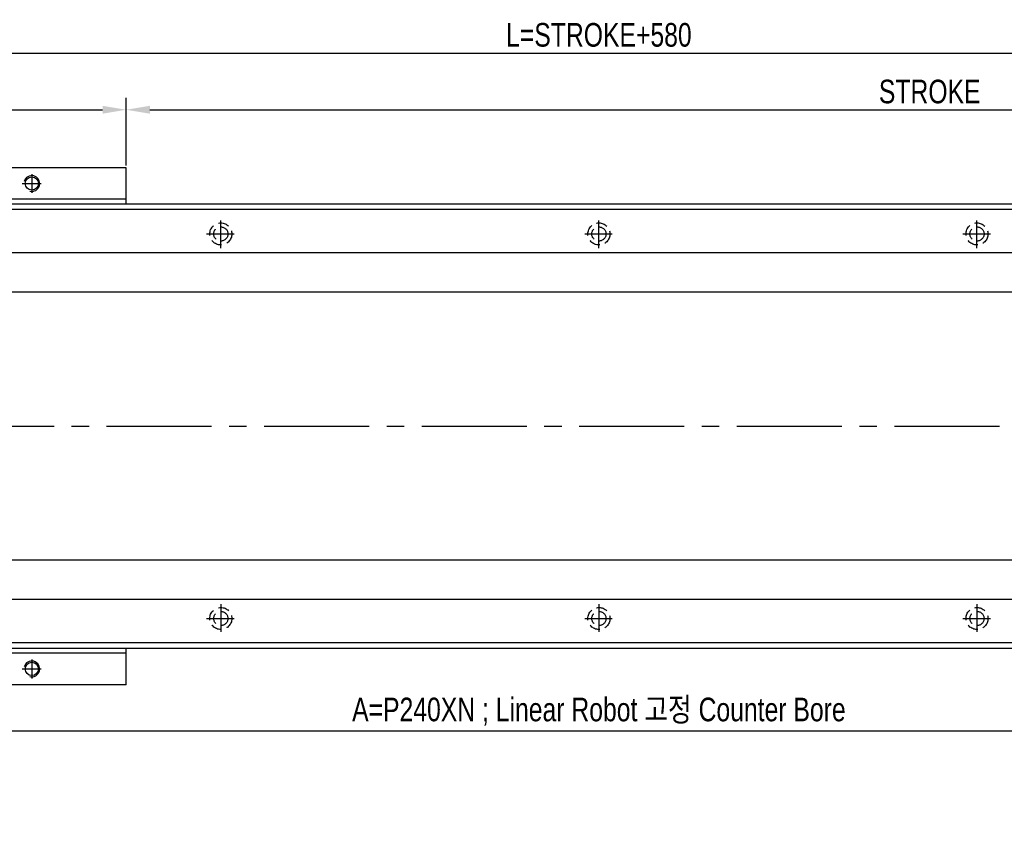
# Model space of a CAD drawing. Extents: x 4 to 2311, y -23 to 1597.
# Tile 18 of 22: x 550 to 1175, y 551 to 1075. Entities that reach past the tile are written whole.
import ezdxf

# ---------------------------------------------------------------- set-up
doc = ezdxf.new("R2010")
doc.units = 0
doc.header["$LTSCALE"] = 7
doc.header["$MEASUREMENT"] = 0
for name, pattern in [('CENTER', [2, 1.25, -0.25, 0.25, -0.25]), ('CENTER2', [28.575, 19.05, -3.175, 3.175, -3.175]), ('DASHED', [0.75, 0.5, -0.25])]:
    doc.linetypes.add(name, pattern=pattern)
doc.layers.get('0').update_dxf_attribs({"linetype": 'CONTINUOUS'})
doc.layers.get('DEFPOINTS').update_dxf_attribs({"linetype": 'CONTINUOUS'})
for name, color, linetype in [('C', 1, 'CENTER2'), ('CL', 1, 'CENTER'), ('D', 4, 'CONTINUOUS'), ('HIDDEN', 5, 'DASHED')]:
    doc.layers.add(name, color=color, linetype=linetype)
doc.styles.add('ROMANS', font='ROMANS.shx', dxfattribs={"width": 0.8})
doc.styles.get("Standard").update_dxf_attribs({"font": 'Gulim.ttf', "width": 0.8})
doc.dimstyles.new('ISO-25', dxfattribs={"dimscale": 4, "dimtxt": 2.5, "dimasz": 2.5, "dimexe": 1.25, "dimexo": 0.25, "dimtad": 1, "dimdsep": 46, "dimtxsty": 'ROMANS', "dimcen": 2.5, "dimclrd": 4, "dimclre": 4, "dimadec": 0, "dimazin": 0, "dimtfac": 1, "dimtmove": 0, "dimatfit": 3, "dimfxl": 0, "dimlwd": 9, "dimlwe": 9, "dimarcsym": 0})

# ---------------------------------------------------------------- blocks, each defined once
blk = doc.blocks.new('*D8')
at = {"color": 4, "lineweight": 25}
for p, q in [((197.19, 684.74), (197.19, 616.49)), ((1637.19, 684.74), (1637.19, 616.49)), ((212.19, 623.99), (1622.19, 623.99))]:
    blk.add_line(p, q, dxfattribs=at)
at = {"color": 4}
for points in [[(212.19, 626.49), (212.19, 621.49), (197.19, 623.99)], [(1622.19, 626.49), (1622.19, 621.49), (1637.19, 623.99)]]:
    blk.add_solid(points, dxfattribs=at)
at = {"layer": 'DEFPOINTS', "color": 0}
for p in [(197.19, 686.24), (1637.19, 686.24), (1637.19, 623.99)]:
    blk.add_point(p, dxfattribs=at)
at = {"color": 4, "insert": (917.19, 636.11), "char_height": 15, "attachment_point": 5}
blk.add_mtext('A=P240XN ; Linear Robot 고정 Counter Bore', dxfattribs=at)
blk = doc.blocks.new('M10-b')
blk.add_circle((0, 0), 4.19)
at = {"layer": 'C'}
for p, q in [((-6, 0), (6, 0)), ((0, 6), (0, -6))]:
    blk.add_line(p, q, dxfattribs=at)
at = {"layer": 'D'}
blk.add_arc((0, 0), 5, 255, 165, dxfattribs=at)
blk = doc.blocks.new('*D26')
at = {"color": 4, "lineweight": 25}
for p, q in [((197.19, 982.24), (197.19, 1025.55)), ((617.19, 982.74), (617.19, 1025.55)), ((212.19, 1018.05), (602.19, 1018.05))]:
    blk.add_line(p, q, dxfattribs=at)
at = {"color": 4}
for points in [[(212.19, 1020.55), (212.19, 1015.55), (197.19, 1018.05)], [(602.19, 1020.55), (602.19, 1015.55), (617.19, 1018.05)]]:
    blk.add_solid(points, dxfattribs=at)
at = {"layer": 'DEFPOINTS', "color": 0}
for p in [(617.19, 1018.05), (197.19, 980.74), (617.19, 981.24)]:
    blk.add_point(p, dxfattribs=at)
at = {"color": 4, "insert": (407.19, 1029.5), "char_height": 15, "attachment_point": 5}
blk.add_mtext('420', dxfattribs=at)
blk = doc.blocks.new('*D41')
at = {"color": 4, "lineweight": 25}
for p, q in [((617.19, 982.74), (617.19, 1025.55)), ((1637.19, 982.74), (1637.19, 1025.55)), ((632.19, 1018.05), (1622.19, 1018.05))]:
    blk.add_line(p, q, dxfattribs=at)
at = {"color": 4}
for points in [[(632.19, 1020.55), (632.19, 1015.55), (617.19, 1018.05)], [(1622.19, 1020.55), (1622.19, 1015.55), (1637.19, 1018.05)]]:
    blk.add_solid(points, dxfattribs=at)
at = {"layer": 'DEFPOINTS', "color": 0}
for p in [(1637.19, 1018.05), (617.19, 981.24), (1637.19, 981.24)]:
    blk.add_point(p, dxfattribs=at)
at = {"color": 4, "insert": (1127.19, 1029.52), "char_height": 15, "attachment_point": 5}
blk.add_mtext('STROKE', dxfattribs=at)
blk = doc.blocks.new('*D43')
at = {"color": 4, "lineweight": 25}
for p, q in [((117.19, 958.74), (117.19, 1061.51)), ((1717.19, 958.74), (1717.19, 1061.51)), ((132.19, 1054.01), (1702.19, 1054.01))]:
    blk.add_line(p, q, dxfattribs=at)
at = {"color": 4}
for points in [[(132.19, 1056.51), (132.19, 1051.51), (117.19, 1054.01)], [(1702.19, 1056.51), (1702.19, 1051.51), (1717.19, 1054.01)]]:
    blk.add_solid(points, dxfattribs=at)
at = {"layer": 'DEFPOINTS', "color": 0}
for p in [(1717.19, 1054.01), (117.19, 957.24), (1717.19, 957.24)]:
    blk.add_point(p, dxfattribs=at)
at = {"color": 4, "insert": (917.19, 1065.48), "char_height": 15, "attachment_point": 5}
blk.add_mtext('L=STROKE+580', dxfattribs=at)

msp = doc.modelspace()

# ---------------------------------------------------------------- linework, layer by layer
for p, q in [((617.194, 981.236), (197.194, 981.236)), ((617.194, 958.236), (617.194, 981.236)), ((1716.194, 958.236), (118.194, 958.236)), ((617.194, 961.236), (197.194, 961.236)), ((1716.194, 954.736), (118.194, 954.736)), ((1716.194, 927.236), (131.194, 927.236)), ((1716.194, 902.236), (131.194, 902.236)), ((1716.194, 732.236), (131.194, 732.236)), ((1716.194, 707.236), (131.194, 707.236)), ((1716.194, 679.736), (118.194, 679.736)), ((1716.194, 676.236), (118.194, 676.236)), ((617.194, 653.236), (617.194, 676.236)), ((617.194, 673.236), (197.194, 673.236)), ((617.194, 653.236), (197.194, 653.236))]:
    msp.add_line(p, q)
at = {"layer": 'C', "ltscale": 0.5}
msp.add_line((104.625, 817.236), (1732.659, 817.236), dxfattribs=at)
at = {"layer": 'CL', "ltscale": 2}
for p, q in [((677.194, 930.236), (677.194, 948.236)), ((677.194, 930.236), (677.194, 948.236)), ((917.194, 930.236), (917.194, 948.236)), ((917.194, 930.236), (917.194, 948.236)), ((1157.194, 930.236), (1157.194, 948.236)), ((1157.194, 930.236), (1157.194, 948.236)), ((668.194, 939.236), (686.194, 939.236)), ((668.194, 939.236), (686.194, 939.236)), ((908.194, 939.236), (926.194, 939.236)), ((908.194, 939.236), (926.194, 939.236)), ((1148.194, 939.236), (1166.194, 939.236)), ((1148.194, 939.236), (1166.194, 939.236)), ((677.194, 704.236), (677.194, 686.236)), ((677.194, 704.236), (677.194, 686.236)), ((917.194, 704.236), (917.194, 686.236)), ((917.194, 704.236), (917.194, 686.236)), ((1157.194, 704.236), (1157.194, 686.236)), ((1157.194, 704.236), (1157.194, 686.236)), ((668.194, 695.236), (686.194, 695.236)), ((668.194, 695.236), (686.194, 695.236)), ((908.194, 695.236), (926.194, 695.236)), ((908.194, 695.236), (926.194, 695.236)), ((1148.194, 695.236), (1166.194, 695.236)), ((1148.194, 695.236), (1166.194, 695.236))]:
    msp.add_line(p, q, dxfattribs=at)
at = {"layer": 'HIDDEN', "color": 3, "ltscale": 2}
for centre, radius in [((677.194, 939.236), 7), ((677.194, 939.236), 7), ((917.194, 939.236), 7), ((917.194, 939.236), 7), ((1157.194, 939.236), 7), ((1157.194, 939.236), 7), ((677.194, 939.236), 4.5), ((677.194, 939.236), 4.5), ((917.194, 939.236), 4.5), ((917.194, 939.236), 4.5), ((1157.194, 939.236), 4.5), ((1157.194, 939.236), 4.5), ((677.194, 695.236), 7), ((677.194, 695.236), 7), ((917.194, 695.236), 7), ((917.194, 695.236), 7), ((1157.194, 695.236), 7), ((1157.194, 695.236), 7), ((677.194, 695.236), 4.5), ((677.194, 695.236), 4.5), ((917.194, 695.236), 4.5), ((917.194, 695.236), 4.5), ((1157.194, 695.236), 4.5), ((1157.194, 695.236), 4.5)]:
    msp.add_circle(centre, radius, dxfattribs=at)

# ---------------------------------------------------------------- block references
for p in [(557.194, 971.236), (557.194, 663.236)]:
    msp.add_blockref('M10-b', p)

# ---------------------------------------------------------------- dimensions: what is measured, and where the dimension line sits
for base, p1, p2, text, picture, middle in [((1717.194, 1054.01), (117.194, 957.236), (1717.194, 957.236), 'L=STROKE+580', '*D43', (917.194, 1065.47971)), ((1637.194, 1018.052), (617.194, 981.236), (1637.194, 981.236), 'STROKE', '*D41', (1127.194, 1029.52171)), ((1637.194, 623.989), (197.194, 686.236), (1637.194, 686.236), 'A=P240XN ; Linear Robot 고정 Counter Bore', '*D8', (917.194, 636.10785))]:
    dim = msp.add_linear_dim(base=base, p1=p1, p2=p2, text=text, dimstyle='ISO-25', override={"dimscale": 6, "dimdec": 4, "dimtxsty": 'Standard', "dimclrt": 4, "dimtdec": 4, "dimlwd": 25, "dimlwe": 25})
    dim.commit()
    dim.dimension.update_dxf_attribs({"geometry": picture, "text_midpoint": middle})
dim = msp.add_linear_dim(base=(617.194, 1018.052), p1=(197.194, 980.736), p2=(617.194, 981.236), dimstyle='ISO-25', override={"dimscale": 6, "dimdec": 4, "dimtxsty": 'Standard', "dimclrt": 4, "dimtdec": 4, "dimlwd": 25, "dimlwe": 25})
dim.commit()
dim.dimension.update_dxf_attribs({"geometry": '*D26', "text_midpoint": (407.194, 1029.50174)})

doc.saveas('drawing.dxf')
